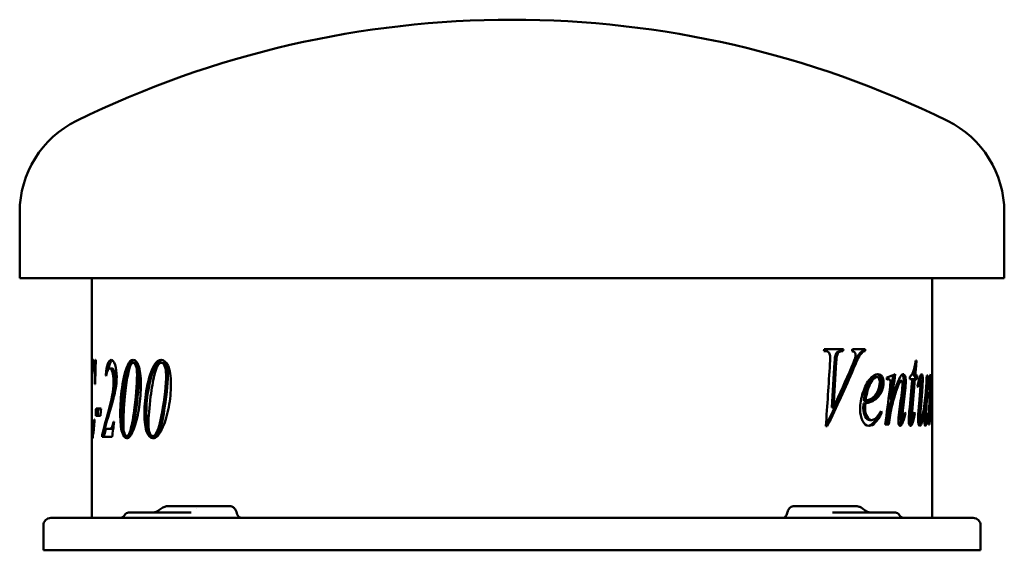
# Model space of a CAD drawing. Header units: millimetres. Extents: x 191 to 649, y 174 to 420.
import ezdxf

# ---------------------------------------------------------------- set-up
doc = ezdxf.new("R2010")
doc.units = ezdxf.units.MM
doc.header["$LTSCALE"] = 2
doc.layers.add('Widoczne (ISO)', color=7, linetype='Continuous', lineweight=50)

msp = doc.modelspace()

# ---------------------------------------------------------------- linework, layer by layer
at = {"layer": 'Widoczne (ISO)'}
for p, q in [((191.5, 300.1), (191.5, 330.79)), ((648.5, 300.1), (648.5, 330.79)), ((648.5, 300.1), (191.5, 300.1)), ((225, 255.6), (225, 300.1)), ((615, 188.9), (615, 300.1)), ((564.73, 266.3), (565.36, 266.3)), ((573.79, 267.25), (564.9, 267.25)), ((572.83, 266.3), (573.61, 266.3)), ((583.93, 267.25), (578.01, 267.25)), ((581.86, 265.82), (582.7, 265.82)), ((582.95, 266.3), (583.79, 266.3)), ((226.39, 260.6), (225.63, 260.6)), ((226.79, 260.6), (226.39, 260.6)), ((226.85, 262.34), (226.72, 262.34)), ((245.13, 260.91), (244.22, 260.91)), ((258.09, 260.91), (257.25, 260.91)), ((570.07, 264.33), (570.85, 264.33)), ((607.76, 262.04), (607.44, 262.04)), ((234.24, 258.31), (233.28, 258.31)), ((226.59, 253.82), (226.38, 253.82)), ((231.72, 255.22), (231.41, 255.22)), ((588.49, 254.32), (589.36, 254.32)), ((594.08, 253.32), (594.98, 253.32)), ((599.88, 252.58), (600.81, 252.58)), ((604.59, 253.35), (605.82, 253.35)), ((606.08, 253.35), (607.04, 253.35)), ((606.22, 255.01), (607.18, 255.01)), ((607.04, 253.35), (608.04, 253.35)), ((608.15, 255.01), (607.18, 255.01)), ((608.85, 252.78), (609.52, 252.78)), ((613.08, 255.01), (612.49, 255.01)), ((613.57, 253.46), (613.8, 253.46)), ((614.59, 251.66), (614.74, 251.66)), ((225, 232.89), (225, 247.64)), ((226.39, 250.99), (226.51, 250.99)), ((614.47, 249.43), (614.58, 249.43)), ((614.78, 250.4), (614.91, 250.4)), ((583.23, 243.26), (584.07, 243.26)), ((595.51, 243.97), (596.41, 243.97)), ((611.78, 244.17), (611.98, 244.17)), ((613.73, 243.06), (614.11, 243.06)), ((229.24, 239.72), (226.92, 239.72)), ((568.42, 240.23), (569.18, 240.23)), ((583.14, 242), (583.98, 242)), ((590.83, 237.71), (591.55, 237.71)), ((604.71, 238.17), (605.66, 238.17)), ((613.59, 239.02), (614.04, 239.02)), ((226.26, 234.52), (226.13, 234.52)), ((226.77, 236.29), (229.03, 236.29)), ((235.32, 233.52), (234.99, 233.52)), ((586.06, 234.33), (586.91, 234.33)), ((594.6, 236.51), (595.5, 236.51)), ((600.23, 234.28), (601.16, 234.28)), ((602.24, 237.39), (602.64, 237.39)), ((604.64, 233.93), (605.59, 233.93)), ((606.64, 237.34), (607.01, 237.34)), ((608.81, 234.53), (609.78, 234.53)), ((611.48, 234.16), (612.26, 234.16)), ((612.65, 237.08), (612.82, 237.08)), ((613.47, 235.51), (613.91, 235.51)), ((233.34, 230.29), (230.99, 230.29)), ((234.3, 230.29), (233.34, 230.29)), ((565.68, 231.45), (566.31, 231.45)), ((593.21, 232.25), (594.95, 232.25)), ((604.81, 232.56), (605.76, 232.56)), ((611.53, 232.53), (612.25, 232.53)), ((613.35, 232.25), (613.82, 232.25)), ((225, 188.9), (225, 227.53)), ((225.66, 228), (225.22, 228)), ((230.78, 227.49), (229.8, 227.49)), ((229.8, 226.54), (229.8, 227.49)), ((229.8, 226.54), (234.4, 226.54)), ((230.78, 226.54), (230.78, 227.49)), ((242.1, 226.89), (241.18, 226.89)), ((243.18, 227.92), (242.27, 227.92)), ((254.19, 226.89), (253.34, 226.89)), ((255.6, 227.92), (254.75, 227.92)), ((275.25, 194.4), (260.46, 194.4)), ((273.59, 193.31), (273.59, 193.31)), ((279.38, 194.4), (275.25, 194.4)), ((275.44, 194.39), (275.44, 194.39)), ((286.87, 194.4), (279.38, 194.4)), ((286.87, 194.4), (288.94, 194.4)), ((552.86, 194.4), (550.88, 194.4)), ((564.02, 194.4), (552.86, 194.4)), ((579.44, 194.4), (564.02, 194.4)), ((206, 188.9), (210.5, 188.9)), ((629.5, 188.9), (210.5, 188.9)), ((242.03, 191.4), (264.17, 191.4)), ((271.05, 191.4), (264.17, 191.4)), ((575.83, 191.4), (568.72, 191.4)), ((575.83, 191.4), (597.97, 191.4)), ((629.5, 188.9), (634, 188.9)), ((202.5, 185.4), (202.5, 173.9)), ((637.5, 185.4), (637.5, 173.9)), ((202.5, 173.9), (210.5, 173.9)), ((629.5, 173.9), (210.5, 173.9)), ((629.5, 173.9), (637.5, 173.9))]:
    msp.add_line(p, q, dxfattribs=at)
for centre, radius, start, end in [((420, -38.4), 458.5, 63.8452, 116.1548), ((238.7, 330.79), 47.2, 116.1548, 180), ((601.3, 330.79), 47.2, 0, 63.8452), ((206, 185.4), 3.5, 90, 180), ((237.7, 191.9), 3, 270, 330), ((242.03, 189.4), 2, 90, 150), ((597.97, 189.4), 2, 30, 90), ((602.3, 191.9), 3, 210, 270), ((634, 185.4), 3.5, 0, 90)]:
    msp.add_arc(centre, radius, start, end, dxfattribs=at)
for centre, major_axis, ratio, start_param, end_param in [((259.04, 189.95), (-1.88, 3.32), 0.429319, 0.059349, 0.065995), ((580.57, 189.89), (1.77, 3.65), 0.480873, 6.218253, 6.224153), ((580.72, 189.78), (2.04, 3.48), 0.42849, 6.224283, 6.224509)]:
    msp.add_ellipse(centre, major_axis=major_axis, ratio=ratio, start_param=start_param, end_param=end_param, dxfattribs=at)
for points in [[(564.73, 266.3), (564.79, 266.62), (564.84, 266.93), (564.9, 267.25)], [(573, 267.25), (572.94, 266.93), (572.89, 266.62), (572.83, 266.3)], [(573.79, 267.25), (573.73, 266.93), (573.67, 266.62), (573.61, 266.3)], [(577.83, 266.3), (577.89, 266.62), (577.95, 266.93), (578.01, 267.25)], [(582.95, 266.3), (582.5, 266.23), (582.14, 266.07), (581.86, 265.82)], [(583.79, 266.3), (583.34, 266.23), (582.97, 266.07), (582.7, 265.82)], [(583.09, 267.25), (583.05, 266.93), (583, 266.62), (582.95, 266.3)], [(583.93, 267.25), (583.89, 266.93), (583.84, 266.62), (583.79, 266.3)], [(225.63, 260.6), (225.38, 260.6), (225.23, 259.76), (225.14, 258.08)], [(225.62, 262.34), (225.75, 262.34), (225.93, 261.93), (226.16, 261.11)], [(226.14, 260.6), (226.15, 260.75), (226.17, 260.89), (226.18, 261.03)], [(226.16, 261.11), (226.26, 260.77), (226.34, 260.6), (226.39, 260.6)], [(226.85, 262.34), (226.73, 258.56), (226.62, 254.78), (226.51, 250.99)], [(226.79, 260.43), (226.73, 260.54), (226.68, 260.6), (226.62, 260.6)], [(241.66, 259.88), (242.39, 261.47), (243.23, 262.26), (244.2, 262.26)], [(242.58, 259.88), (243.18, 261.2), (243.87, 261.97), (244.63, 262.19)], [(253.96, 259.88), (254.91, 261.47), (256, 262.26), (257.22, 262.26)], [(254.82, 259.88), (255.65, 261.28), (256.58, 262.06), (257.62, 262.22)], [(565.68, 231.45), (566.32, 241.16), (566.96, 250.87), (567.59, 260.58)], [(567.59, 260.58), (567.67, 262.07), (567.72, 263.07), (567.72, 263.59)], [(569.75, 261.1), (569.31, 254.14), (568.86, 247.18), (568.42, 240.23)], [(570.52, 261.1), (570.08, 254.14), (569.63, 247.18), (569.18, 240.23)], [(570.07, 264.33), (569.96, 263.95), (569.86, 262.87), (569.75, 261.1)], [(570.85, 264.33), (570.74, 263.95), (570.63, 262.87), (570.52, 261.1)], [(577.61, 258.87), (578.49, 260.89), (579.03, 262.29), (579.25, 263.07)], [(579.25, 263.07), (579.39, 263.61), (579.46, 264.07), (579.46, 264.47)], [(607.76, 262.04), (607.57, 259.7), (607.38, 257.35), (607.18, 255.01)], [(225.14, 258.08), (225.03, 255.93), (225.01, 252.89), (225, 248.96)], [(233.28, 258.31), (232.58, 258.31), (232.05, 257.15), (231.65, 254.82)], [(239.02, 249.3), (239.69, 253.96), (240.55, 257.48), (241.66, 259.88)], [(239.95, 249.3), (240.61, 253.96), (241.47, 257.48), (242.58, 259.88)], [(250.5, 249.3), (251.38, 253.96), (252.52, 257.48), (253.96, 259.88)], [(251.37, 249.3), (252.25, 253.96), (253.38, 257.48), (254.82, 259.88)], [(577.75, 258.24), (573.99, 249.41), (569.97, 240.58), (565.7, 231.75)], [(578.57, 258.24), (574.74, 249.31), (570.65, 240.38), (566.31, 231.45)], [(569.18, 240.23), (572.12, 246.44), (574.93, 252.65), (577.61, 258.87)], [(606.42, 257.47), (606.36, 256.65), (606.29, 255.83), (606.22, 255.01)], [(226.39, 250.99), (226.39, 251.93), (226.38, 252.88), (226.38, 253.82)], [(231.65, 254.82), (231.57, 254.96), (231.49, 255.09), (231.41, 255.22)], [(234.46, 245.79), (234.86, 247.85), (235.07, 250), (235.07, 252.25)], [(235.56, 246.62), (235.86, 248.42), (236.02, 250.3), (236.02, 252.25)], [(236.51, 254.45), (236.51, 252.93), (236.42, 251.52), (236.24, 250.22)], [(244.42, 237.44), (245.43, 244.78), (245.96, 250.74), (245.96, 255.34)], [(245.32, 237.44), (246.32, 244.78), (246.85, 250.74), (246.85, 255.34)], [(257.51, 237.44), (258.78, 244.78), (259.45, 250.74), (259.45, 255.34)], [(258.34, 237.44), (259.61, 244.78), (260.27, 250.74), (260.27, 255.34)], [(591.53, 251.86), (591.53, 250.43), (591.27, 249.07), (590.72, 247.77)], [(592.42, 251.86), (592.42, 250.43), (592.15, 249.07), (591.6, 247.77)], [(593.98, 254.01), (595.32, 254.54), (596.6, 255.08), (597.81, 255.61)], [(594.08, 253.06), (594.05, 253.38), (594.01, 253.69), (593.98, 254.01)], [(594.08, 253.32), (594.07, 253.32), (594.06, 253.32), (594.06, 253.32)], [(594.51, 253.21), (594.37, 253.16), (594.23, 253.11), (594.08, 253.06)], [(594.98, 253.32), (594.89, 253.32), (594.74, 253.28), (594.51, 253.21)], [(595.3, 248.43), (595.55, 250.36), (595.66, 251.52), (595.66, 251.92)], [(596.85, 255.19), (596.41, 251.45), (595.97, 247.71), (595.51, 243.97)], [(597.81, 255.61), (597.36, 251.73), (596.89, 247.85), (596.41, 243.97)], [(599.17, 251.95), (599.07, 251.79), (598.96, 251.62), (598.85, 251.42)], [(599.88, 252.58), (599.69, 252.58), (599.46, 252.37), (599.17, 251.95)], [(600.81, 252.58), (600.62, 252.58), (600.38, 252.37), (600.1, 251.95)], [(601.04, 248.4), (601.2, 249.7), (601.28, 250.7), (601.28, 251.41)], [(601.82, 252.23), (601.82, 251.21), (601.72, 249.84), (601.53, 248.15)], [(602.76, 252.23), (602.76, 251.21), (602.66, 249.84), (602.46, 248.15)], [(604.4, 238.42), (604.89, 243.4), (605.37, 248.37), (605.82, 253.35)], [(604.59, 253.35), (604.62, 253.69), (604.64, 254.04), (604.67, 254.38)], [(606.08, 253.35), (605.64, 248.29), (605.18, 243.23), (604.71, 238.17)], [(607.04, 253.35), (606.6, 248.29), (606.14, 243.23), (605.66, 238.17)], [(607.19, 255.01), (607.15, 254.46), (607.11, 253.9), (607.08, 253.35)], [(608.15, 255.01), (608.12, 254.46), (608.08, 253.9), (608.04, 253.35)], [(608.27, 250.09), (608.64, 252.09), (609.01, 253.56), (609.38, 254.49)], [(609.38, 254.49), (609.67, 255.24), (609.92, 255.61), (610.15, 255.61)], [(609.49, 248.46), (609.64, 250.37), (609.71, 251.56), (609.71, 252.03)], [(609.54, 254.87), (609.63, 254.38), (609.68, 253.77), (609.68, 253.04)], [(609.68, 253.04), (609.68, 252.87), (609.67, 252.69), (609.67, 252.49)], [(610.65, 253.04), (610.65, 252.1), (610.57, 250.45), (610.4, 248.09)], [(613.08, 255.01), (612.86, 249.8), (612.62, 244.6), (612.36, 239.4)], [(612.39, 252.86), (612.42, 253.58), (612.46, 254.29), (612.49, 255.01)], [(613.54, 254.18), (613.9, 254.66), (614.19, 255.13), (614.42, 255.61)], [(613.58, 253.24), (613.57, 253.55), (613.56, 253.86), (613.54, 254.18)], [(613.8, 253.46), (613.76, 253.46), (613.69, 253.39), (613.58, 253.24)], [(613.94, 253.06), (613.91, 253.33), (613.86, 253.46), (613.8, 253.46)], [(613.89, 248.29), (613.95, 250.16), (613.98, 251.48), (613.98, 252.26)], [(613.98, 252.26), (613.98, 252.59), (613.97, 252.85), (613.94, 253.06)], [(614.42, 255.61), (614.33, 251.42), (614.23, 247.24), (614.11, 243.06)], [(614.11, 243.06), (614.4, 248.2), (614.59, 251.81), (614.72, 253.86)], [(614.7, 251.46), (614.67, 251.22), (614.64, 250.54), (614.58, 249.43)], [(614.74, 251.66), (614.73, 251.66), (614.71, 251.6), (614.7, 251.46)], [(614.72, 253.86), (614.8, 255.03), (614.85, 255.61), (614.88, 255.61)], [(614.77, 251.46), (614.76, 251.6), (614.75, 251.66), (614.74, 251.66)], [(614.78, 250.81), (614.78, 251.13), (614.77, 251.35), (614.77, 251.46)], [(614.93, 253.64), (614.93, 252.51), (614.93, 251.43), (614.91, 250.4)], [(225, 248.96), (225, 248.52), (225, 248.08), (225, 247.64)], [(236.24, 250.22), (235.96, 248.22), (235.45, 245.97), (234.76, 243.47)], [(238.19, 237.44), (238.19, 241.38), (238.46, 245.34), (239.02, 249.3)], [(239.12, 237.44), (239.12, 241.38), (239.39, 245.34), (239.95, 249.3)], [(249.39, 237.44), (249.39, 241.38), (249.75, 245.34), (250.5, 249.3)], [(250.27, 237.44), (250.27, 241.38), (250.63, 245.34), (251.37, 249.3)], [(590.72, 247.77), (589.99, 246.08), (588.92, 244.7), (587.44, 243.66)], [(591.6, 247.77), (590.87, 246.08), (589.79, 244.7), (588.3, 243.66)], [(593.21, 232.25), (593.93, 237.64), (594.62, 243.04), (595.3, 248.43)], [(599.73, 238.02), (600.18, 241.48), (600.61, 244.94), (601.04, 248.4)], [(601.53, 248.15), (601.11, 244.55), (600.68, 240.96), (600.24, 237.37)], [(602.46, 248.15), (602.04, 244.55), (601.61, 240.96), (601.17, 237.37)], [(608.48, 249.52), (608.41, 249.71), (608.34, 249.9), (608.27, 250.09)], [(608.83, 240.48), (609.06, 243.14), (609.27, 245.8), (609.49, 248.46)], [(610.4, 248.09), (610.19, 245.34), (609.98, 242.6), (609.77, 239.85)], [(613.35, 232.25), (613.55, 237.59), (613.73, 242.94), (613.89, 248.29)], [(614.58, 249.43), (614.48, 247.76), (614.36, 245.57), (614.21, 242.88)], [(614.91, 250.4), (614.9, 249.62), (614.88, 249.23), (614.85, 249.23)], [(229.8, 227.49), (231.76, 235.26), (233.58, 241.36), (234.46, 245.79)], [(234.76, 243.47), (233.7, 239.66), (232.37, 235.26), (230.99, 230.29)], [(240.37, 245.27), (239.86, 240.16), (239.62, 235.82), (239.62, 232.23)], [(252.28, 245.27), (251.62, 240.16), (251.29, 235.82), (251.29, 232.23)], [(587.44, 243.66), (586.45, 242.95), (585.05, 242.4), (583.14, 242)], [(588.3, 243.66), (587.31, 242.95), (585.9, 242.4), (583.98, 242)], [(584.07, 243.26), (585.48, 243.54), (586.59, 244.04), (587.43, 244.74)], [(596.25, 243.97), (596.02, 243.14), (595.79, 242.26), (595.55, 241.31)], [(611.54, 235.99), (611.59, 237.17), (611.75, 239.9), (611.98, 244.17)], [(614.21, 242.88), (614.15, 241.74), (614.09, 240.45), (614.04, 239.02)], [(226.77, 236.29), (226.82, 237.44), (226.87, 238.58), (226.92, 239.72)], [(227.76, 236.29), (227.81, 237.44), (227.86, 238.58), (227.91, 239.72)], [(229.24, 239.72), (229.17, 238.58), (229.1, 237.44), (229.03, 236.29)], [(583.14, 242), (583.09, 241.14), (583.06, 240.43), (583.06, 239.85)], [(583.98, 242), (583.93, 241.14), (583.9, 240.43), (583.9, 239.85)], [(591.55, 237.71), (589.62, 233.67), (587.65, 231.65), (585.7, 231.65)], [(591.31, 238.45), (591.39, 238.2), (591.47, 237.96), (591.55, 237.71)], [(595.55, 241.31), (595.18, 239.84), (594.86, 238.24), (594.6, 236.51)], [(596.45, 241.31), (596.08, 239.84), (595.76, 238.24), (595.5, 236.51)], [(599.34, 233.76), (599.34, 234.6), (599.47, 236.02), (599.73, 238.02)], [(601.4, 234.59), (601.7, 235.3), (602.02, 236.39), (602.35, 237.88)], [(602.35, 237.88), (602.45, 237.72), (602.54, 237.56), (602.64, 237.39)], [(604.11, 234.16), (604.11, 235.1), (604.21, 236.52), (604.4, 238.42)], [(604.71, 238.17), (604.53, 236.43), (604.44, 235.31), (604.44, 234.79)], [(605.66, 238.17), (605.48, 236.43), (605.39, 235.31), (605.39, 234.79)], [(606.05, 234.79), (606.16, 235.14), (606.4, 236.19), (606.77, 237.97)], [(606.77, 237.97), (606.85, 237.76), (606.93, 237.55), (607.01, 237.34)], [(608.49, 234.53), (608.49, 235.83), (608.61, 237.81), (608.83, 240.48)], [(608.79, 239.85), (608.61, 237.62), (608.52, 236.21), (608.52, 235.62)], [(608.96, 242.02), (608.91, 241.3), (608.85, 240.58), (608.79, 239.85)], [(609.77, 239.85), (609.59, 237.62), (609.49, 236.21), (609.49, 235.62)], [(612.36, 239.4), (612.24, 237.07), (612.18, 235.6), (612.18, 234.99)], [(612.71, 237.68), (612.75, 237.48), (612.79, 237.28), (612.82, 237.08)], [(614.04, 239.02), (613.97, 237.08), (613.92, 235.91), (613.91, 235.51)], [(235.32, 233.52), (235.01, 231.19), (234.7, 228.87), (234.4, 226.54)], [(239.88, 228.94), (239.37, 230.79), (239.12, 233.62), (239.12, 237.44)], [(242.27, 227.92), (243.08, 229.78), (243.81, 232.96), (244.42, 237.44)], [(243.18, 227.92), (243.99, 229.78), (244.71, 232.96), (245.32, 237.44)], [(254.75, 227.92), (255.8, 229.78), (256.73, 232.96), (257.51, 237.44)], [(255.6, 227.92), (256.64, 229.78), (257.56, 232.96), (258.34, 237.44)], [(590.28, 236.91), (588.62, 233.67), (586.94, 231.92), (585.27, 231.68)], [(594.6, 236.51), (594.42, 235.09), (594.24, 233.67), (594.05, 232.25)], [(595.5, 236.51), (595.32, 235.09), (595.14, 233.67), (594.95, 232.25)], [(600.24, 237.37), (600.1, 236.13), (600.02, 235.37), (600.02, 235.11)], [(600.83, 234.28), (600.6, 233.59), (600.37, 233.04), (600.15, 232.62)], [(601.17, 237.37), (601.03, 236.13), (600.95, 235.37), (600.95, 235.11)], [(602.64, 237.39), (602.1, 235.14), (601.58, 233.55), (601.08, 232.62)], [(601.16, 234.28), (601.23, 234.28), (601.31, 234.38), (601.4, 234.59)], [(605.29, 233.93), (605.13, 233.37), (604.97, 232.91), (604.81, 232.56)], [(605.59, 233.93), (605.7, 233.93), (605.86, 234.22), (606.05, 234.79)], [(607.01, 237.34), (606.59, 235.05), (606.17, 233.46), (605.76, 232.56)], [(611.48, 233.68), (611.48, 234.27), (611.5, 235.04), (611.54, 235.99)], [(611.53, 234.16), (611.51, 234.02), (611.5, 233.88), (611.48, 233.74)], [(612.82, 237.08), (612.65, 234.98), (612.46, 233.47), (612.25, 232.53)], [(613.91, 235.51), (613.88, 234.42), (613.85, 233.33), (613.82, 232.25)], [(230.78, 227.49), (231.02, 228.45), (231.26, 229.38), (231.49, 230.29)], [(234.3, 230.29), (234.53, 230.29), (234.74, 230.38), (234.93, 230.57)], [(244.82, 231.15), (244.11, 229.11), (243.38, 227.63), (242.65, 226.71)], [(258.01, 231.15), (257.11, 229.11), (256.18, 227.63), (255.24, 226.71)], [(600.15, 232.62), (599.99, 232.32), (599.84, 232.1), (599.69, 231.94)], [(601.08, 232.62), (600.72, 231.97), (600.4, 231.65), (600.12, 231.65)], [(604.81, 232.56), (604.7, 232.32), (604.6, 232.13), (604.49, 231.99)], [(605.76, 232.56), (605.49, 231.95), (605.21, 231.65), (604.91, 231.65)], [(612.25, 232.53), (612.11, 231.94), (611.97, 231.65), (611.83, 231.65)], [(241.68, 226.02), (241.21, 226.19), (240.8, 226.65), (240.43, 227.41)], [(241.18, 226.89), (241.6, 226.89), (241.96, 227.23), (242.27, 227.92)], [(242.65, 226.71), (242.22, 226.2), (241.73, 225.94), (241.19, 225.94)], [(242.1, 226.89), (242.51, 226.89), (242.88, 227.23), (243.18, 227.92)], [(253.34, 226.89), (253.88, 226.89), (254.35, 227.23), (254.75, 227.92)], [(255.24, 226.71), (254.69, 226.2), (254.06, 225.94), (253.35, 225.94)], [(254.19, 226.89), (254.73, 226.89), (255.2, 227.23), (255.6, 227.92)], [(256.09, 192.47), (256.41, 192.7), (256.71, 192.93), (257.01, 193.16)], [(257.02, 193.17), (257.04, 193.18), (257.05, 193.19), (257.07, 193.2)], [(273.63, 193.36), (273.63, 193.36), (273.63, 193.36), (273.63, 193.36)], [(582.45, 193.48), (582.59, 193.39), (582.72, 193.3), (582.84, 193.2)], [(582.85, 193.19), (583.17, 192.95), (583.49, 192.71), (583.82, 192.47)], [(547.76, 191.32), (547.75, 191.26), (547.73, 191.19), (547.72, 191.12)]]:
    msp.add_open_spline(points, degree=3, dxfattribs=at)
for points, knots in [([(567.72, 263.59), (567.72, 264.37), (567.53, 265.02), (567.16, 265.53), (566.78, 266.05), (566.19, 266.3), (565.36, 266.3)], [0, 0, 0, 0, 1, 1, 1, 2, 2, 2, 2]), ([(572.83, 266.3), (571.9, 266.28), (571.26, 266.13), (570.92, 265.83), (570.57, 265.54), (570.29, 265.04), (570.07, 264.33)], [0, 0, 0, 0, 1, 1, 1, 2, 2, 2, 2]), ([(573.61, 266.3), (572.69, 266.28), (572.04, 266.13), (571.69, 265.83), (571.35, 265.54), (571.06, 265.04), (570.85, 264.33)], [0, 0, 0, 0, 1, 1, 1, 2, 2, 2, 2]), ([(581.86, 265.82), (581.34, 265.36), (580.82, 264.68), (580.29, 263.77), (579.77, 262.87), (578.93, 261.02), (577.75, 258.24)], [0, 0, 0, 0, 1, 1, 1, 2, 2, 2, 2]), ([(579.46, 264.47), (579.46, 264.93), (579.35, 265.33), (579.12, 265.67), (578.9, 266.02), (578.47, 266.23), (577.83, 266.3)], [0, 0, 0, 0, 1, 1, 1, 2, 2, 2, 2]), ([(582.7, 265.82), (582.17, 265.36), (581.65, 264.68), (581.12, 263.77), (580.59, 262.87), (579.75, 261.02), (578.57, 258.24)], [0, 0, 0, 0, 1, 1, 1, 2, 2, 2, 2]), ([(225.02, 252.66), (224.99, 255.36), (224.99, 257.56), (225.06, 259.24), (225.14, 261.31), (225.33, 262.34), (225.62, 262.34)], [1.186277, 1.186277, 1.186277, 1.186277, 2, 2, 2, 3, 3, 3, 3]), ([(226.38, 253.82), (226.37, 254.87), (226.35, 255.79), (226.31, 256.6), (226.27, 257.4), (226.22, 258.1), (226.15, 258.7), (226.08, 259.3), (226, 259.76), (225.91, 260.1), (225.82, 260.43), (225.72, 260.6), (225.63, 260.6)], [0, 0, 0, 0, 1, 1, 1, 2, 2, 2, 3, 3, 3, 4, 4, 4, 4]), ([(226.39, 260.6), (226.44, 260.6), (226.48, 260.68), (226.52, 260.86), (226.56, 261.03), (226.62, 261.52), (226.72, 262.34)], [0, 0, 0, 0, 1, 1, 1, 2, 2, 2, 2]), ([(231.41, 255.22), (231.63, 257.45), (231.96, 259.18), (232.43, 260.41), (232.89, 261.64), (233.41, 262.26), (234, 262.26)], [0, 0, 0, 0, 1, 1, 1, 2, 2, 2, 2]), ([(232.77, 258.08), (232.94, 258.99), (233.15, 259.77), (233.39, 260.41), (233.72, 261.3), (234.08, 261.87), (234.48, 262.12)], [0.477955, 0.477955, 0.477955, 0.477955, 1, 1, 1, 1.722976, 1.722976, 1.722976, 1.722976]), ([(234, 262.26), (234.66, 262.26), (235.25, 261.49), (235.75, 259.97), (236.25, 258.44), (236.51, 256.61), (236.51, 254.45)], [0, 0, 0, 0, 1, 1, 1, 2, 2, 2, 2]), ([(244.22, 260.91), (243.79, 260.91), (243.36, 260.52), (242.93, 259.74), (242.5, 258.96), (242.06, 257.33), (241.62, 254.85), (241.18, 252.37), (240.76, 249.18), (240.37, 245.27)], [0, 0, 0, 0, 1, 1, 1, 2, 2, 2, 3, 3, 3, 3]), ([(244.2, 262.26), (245.16, 262.26), (245.99, 261.34), (246.68, 259.5), (247.37, 257.66), (247.73, 254.76), (247.73, 250.79)], [0, 0, 0, 0, 1, 1, 1, 2, 2, 2, 2]), ([(245.96, 255.34), (245.96, 257.24), (245.78, 258.65), (245.43, 259.56), (245.08, 260.46), (244.68, 260.91), (244.22, 260.91)], [0, 0, 0, 0, 1, 1, 1, 2, 2, 2, 2]), ([(246.85, 255.34), (246.85, 257.24), (246.67, 258.65), (246.32, 259.56), (245.98, 260.46), (245.58, 260.91), (245.13, 260.91)], [0, 0, 0, 0, 1, 1, 1, 2, 2, 2, 2]), ([(257.25, 260.91), (256.71, 260.91), (256.16, 260.52), (255.6, 259.74), (255.05, 258.96), (254.49, 257.33), (253.91, 254.85), (253.34, 252.37), (252.79, 249.18), (252.28, 245.27)], [0, 0, 0, 0, 1, 1, 1, 2, 2, 2, 3, 3, 3, 3]), ([(257.22, 262.26), (258.44, 262.26), (259.49, 261.34), (260.36, 259.5), (261.22, 257.66), (261.67, 254.76), (261.67, 250.79)], [0, 0, 0, 0, 1, 1, 1, 2, 2, 2, 2]), ([(259.45, 255.34), (259.45, 257.24), (259.22, 258.65), (258.78, 259.56), (258.34, 260.46), (257.83, 260.91), (257.25, 260.91)], [0, 0, 0, 0, 1, 1, 1, 2, 2, 2, 2]), ([(260.27, 255.34), (260.27, 257.24), (260.05, 258.65), (259.61, 259.56), (259.17, 260.46), (258.66, 260.91), (258.09, 260.91)], [0, 0, 0, 0, 1, 1, 1, 2, 2, 2, 2]), ([(604.67, 254.38), (605.28, 254.89), (605.77, 255.67), (606.17, 256.7), (606.56, 257.73), (606.99, 259.51), (607.44, 262.04)], [0, 0, 0, 0, 1, 1, 1, 2, 2, 2, 2]), ([(235.07, 252.25), (235.07, 254.04), (234.9, 255.5), (234.56, 256.62), (234.22, 257.75), (233.79, 258.31), (233.28, 258.31)], [0, 0, 0, 0, 1, 1, 1, 2, 2, 2, 2]), ([(236.02, 252.25), (236.02, 254.04), (235.85, 255.5), (235.51, 256.62), (235.17, 257.75), (234.74, 258.31), (234.24, 258.31)], [0, 0, 0, 0, 1, 1, 1, 2, 2, 2, 2]), ([(581.57, 239.25), (581.57, 241.83), (582.02, 244.45), (582.89, 247.13), (583.76, 249.81), (584.83, 251.89), (586.09, 253.38), (587.34, 254.87), (588.6, 255.61), (589.84, 255.61)], [0, 0, 0, 0, 1, 1, 1, 2, 2, 2, 3, 3, 3, 3]), ([(588.49, 254.32), (587.6, 254.32), (586.63, 253.39), (585.59, 251.52), (584.54, 249.65), (583.74, 246.9), (583.23, 243.26)], [0, 0, 0, 0, 1, 1, 1, 2, 2, 2, 2]), ([(589.36, 254.32), (588.46, 254.32), (587.49, 253.39), (586.44, 251.52), (585.39, 249.65), (584.59, 246.9), (584.07, 243.26)], [0, 0, 0, 0, 1, 1, 1, 2, 2, 2, 2]), ([(587.43, 244.74), (588.54, 245.7), (589.35, 246.83), (589.88, 248.15), (590.42, 249.46), (590.68, 250.71), (590.68, 251.89)], [0, 0, 0, 0, 1, 1, 1, 2, 2, 2, 2]), ([(590.68, 251.89), (590.68, 252.62), (590.56, 253.2), (590.34, 253.65), (590.11, 254.1), (589.79, 254.32), (589.36, 254.32)], [0, 0, 0, 0, 1, 1, 1, 2, 2, 2, 2]), ([(589.4, 255.58), (590.07, 255.47), (590.57, 255.11), (590.92, 254.49), (591.33, 253.75), (591.53, 252.87), (591.53, 251.86)], [0.167472, 0.167472, 0.167472, 0.167472, 1, 1, 1, 2, 2, 2, 2]), ([(589.84, 255.61), (590.74, 255.61), (591.38, 255.24), (591.8, 254.49), (592.21, 253.75), (592.42, 252.87), (592.42, 251.86)], [0, 0, 0, 0, 1, 1, 1, 2, 2, 2, 2]), ([(595.66, 251.92), (595.66, 252.28), (595.6, 252.61), (595.47, 252.89), (595.33, 253.18), (595.17, 253.32), (594.98, 253.32)], [0, 0, 0, 0, 1, 1, 1, 2, 2, 2, 2]), ([(596.41, 243.97), (597.88, 248.72), (598.92, 251.84), (599.63, 253.35), (600.34, 254.86), (601.01, 255.61), (601.62, 255.61)], [0, 0, 0, 0, 1, 1, 1, 2, 2, 2, 2]), ([(600.1, 251.95), (599.57, 251.19), (599.01, 249.91), (598.41, 248.13), (597.81, 246.35), (597.16, 244.08), (596.45, 241.31)], [0, 0, 0, 0, 1, 1, 1, 2, 2, 2, 2]), ([(601.28, 251.41), (601.28, 251.75), (601.23, 252.03), (601.14, 252.25), (601.05, 252.47), (600.94, 252.58), (600.81, 252.58)], [0, 0, 0, 0, 1, 1, 1, 2, 2, 2, 2]), ([(601.09, 255.43), (601.25, 255.27), (601.38, 255.02), (601.5, 254.67), (601.71, 254.04), (601.82, 253.23), (601.82, 252.23)], [0.43626, 0.43626, 0.43626, 0.43626, 1, 1, 1, 2, 2, 2, 2]), ([(601.62, 255.61), (601.96, 255.61), (602.23, 255.29), (602.44, 254.67), (602.65, 254.04), (602.76, 253.23), (602.76, 252.23)], [0, 0, 0, 0, 1, 1, 1, 2, 2, 2, 2]), ([(609.52, 252.78), (609.42, 252.78), (609.31, 252.65), (609.21, 252.39), (609.11, 252.13), (608.87, 251.18), (608.48, 249.52)], [0, 0, 0, 0, 1, 1, 1, 2, 2, 2, 2]), ([(609.71, 252.03), (609.71, 252.23), (609.69, 252.4), (609.65, 252.55), (609.61, 252.7), (609.57, 252.78), (609.52, 252.78)], [0, 0, 0, 0, 1, 1, 1, 2, 2, 2, 2]), ([(609.78, 234.53), (609.92, 234.53), (610.09, 234.82), (610.3, 235.38), (610.51, 235.94), (610.78, 237.2), (611.09, 239.17), (611.41, 241.13), (611.65, 242.97), (611.83, 244.69), (612.02, 246.4), (612.21, 249.13), (612.39, 252.86)], [0, 0, 0, 0, 1, 1, 1, 2, 2, 2, 3, 3, 3, 4, 4, 4, 4]), ([(610.15, 255.61), (610.3, 255.61), (610.42, 255.37), (610.51, 254.88), (610.61, 254.39), (610.65, 253.78), (610.65, 253.04)], [0, 0, 0, 0, 1, 1, 1, 2, 2, 2, 2]), ([(614.88, 255.61), (614.9, 255.61), (614.91, 255.44), (614.92, 255.11), (614.93, 254.78), (614.93, 254.28), (614.93, 253.64)], [0, 0, 0, 0, 1, 1, 1, 2, 2, 2, 2]), ([(247.73, 250.79), (247.73, 247.38), (247.47, 243.9), (246.95, 240.35), (246.44, 236.81), (245.72, 233.74), (244.82, 231.15)], [0, 0, 0, 0, 1, 1, 1, 2, 2, 2, 2]), ([(261.67, 250.79), (261.67, 247.38), (261.34, 243.9), (260.7, 240.35), (260.05, 236.81), (259.15, 233.74), (258.01, 231.15)], [0, 0, 0, 0, 1, 1, 1, 2, 2, 2, 2]), ([(614.85, 249.23), (614.83, 249.23), (614.82, 249.36), (614.8, 249.62), (614.79, 249.88), (614.78, 250.27), (614.78, 250.81)], [0, 0, 0, 0, 1, 1, 1, 2, 2, 2, 2]), ([(611.98, 244.17), (611.45, 239.39), (610.94, 236.1), (610.5, 234.32), (610.06, 232.54), (609.63, 231.65), (609.21, 231.65)], [0, 0, 0, 0, 1, 1, 1, 2, 2, 2, 2]), ([(585.7, 231.65), (584.38, 231.65), (583.34, 232.44), (582.63, 234.02), (581.93, 235.6), (581.57, 237.35), (581.57, 239.25)], [0, 0, 0, 0, 1, 1, 1, 2, 2, 2, 2]), ([(583.06, 239.85), (583.06, 238.33), (583.36, 237.03), (583.95, 235.95), (584.54, 234.87), (585.24, 234.33), (586.06, 234.33)], [0, 0, 0, 0, 1, 1, 1, 2, 2, 2, 2]), ([(583.9, 239.85), (583.9, 238.33), (584.2, 237.03), (584.79, 235.95), (585.38, 234.87), (586.1, 234.33), (586.91, 234.33)], [0, 0, 0, 0, 1, 1, 1, 2, 2, 2, 2]), ([(586.91, 234.33), (587.56, 234.33), (588.18, 234.59), (588.76, 235.09), (589.35, 235.6), (590.21, 236.72), (591.31, 238.45)], [0, 0, 0, 0, 1, 1, 1, 2, 2, 2, 2]), ([(612.26, 234.16), (612.3, 234.16), (612.34, 234.29), (612.39, 234.53), (612.43, 234.78), (612.54, 235.83), (612.71, 237.68)], [0, 0, 0, 0, 1, 1, 1, 2, 2, 2, 2]), ([(226.26, 234.52), (226.05, 231.51), (225.84, 229.29), (225.65, 227.87), (225.46, 226.45), (225.27, 225.74), (225.15, 225.74)], [0, 0, 0, 0, 1, 1, 1, 2, 2, 2, 2]), ([(225.22, 228), (225.33, 228), (225.48, 228.53), (225.63, 229.6), (225.78, 230.67), (225.95, 232.31), (226.13, 234.52)], [0, 0, 0, 0, 1, 1, 1, 2, 2, 2, 2]), ([(233.34, 230.29), (233.75, 230.29), (234.1, 230.58), (234.38, 231.16), (234.66, 231.74), (234.87, 232.53), (234.99, 233.52)], [0, 0, 0, 0, 1, 1, 1, 2, 2, 2, 2]), ([(241.19, 225.94), (240.29, 225.94), (239.58, 226.86), (239.02, 228.7), (238.46, 230.54), (238.19, 233.45), (238.19, 237.44)], [0, 0, 0, 0, 1, 1, 1, 2, 2, 2, 2]), ([(253.35, 225.94), (252.18, 225.94), (251.24, 226.86), (250.5, 228.7), (249.75, 230.54), (249.39, 233.45), (249.39, 237.44)], [0, 0, 0, 0, 1, 1, 1, 2, 2, 2, 2]), ([(253.81, 225.98), (252.83, 226.17), (252.02, 227.08), (251.37, 228.7), (250.63, 230.54), (250.27, 233.45), (250.27, 237.44)], [0.117025, 0.117025, 0.117025, 0.117025, 1, 1, 1, 2, 2, 2, 2]), ([(600.12, 231.65), (599.88, 231.65), (599.7, 231.84), (599.55, 232.22), (599.41, 232.6), (599.34, 233.11), (599.34, 233.76)], [0, 0, 0, 0, 1, 1, 1, 2, 2, 2, 2]), ([(600.02, 235.11), (600.02, 234.88), (600.05, 234.68), (600.09, 234.52), (600.14, 234.36), (600.18, 234.28), (600.23, 234.28)], [0, 0, 0, 0, 1, 1, 1, 2, 2, 2, 2]), ([(600.95, 235.11), (600.95, 234.88), (600.97, 234.68), (601.02, 234.52), (601.07, 234.36), (601.11, 234.28), (601.16, 234.28)], [0, 0, 0, 0, 1, 1, 1, 2, 2, 2, 2]), ([(604.91, 231.65), (604.68, 231.65), (604.49, 231.88), (604.34, 232.35), (604.19, 232.81), (604.11, 233.42), (604.11, 234.16)], [0, 0, 0, 0, 1, 1, 1, 2, 2, 2, 2]), ([(604.44, 234.79), (604.44, 234.53), (604.46, 234.32), (604.5, 234.16), (604.54, 234.01), (604.58, 233.93), (604.64, 233.93)], [0, 0, 0, 0, 1, 1, 1, 2, 2, 2, 2]), ([(605.39, 234.79), (605.39, 234.53), (605.41, 234.32), (605.45, 234.16), (605.49, 234.01), (605.53, 233.93), (605.59, 233.93)], [0, 0, 0, 0, 1, 1, 1, 2, 2, 2, 2]), ([(609.21, 231.65), (609.01, 231.65), (608.84, 231.92), (608.7, 232.46), (608.56, 233), (608.49, 233.7), (608.49, 234.53)], [0, 0, 0, 0, 1, 1, 1, 2, 2, 2, 2]), ([(608.52, 235.62), (608.52, 235.28), (608.55, 235.01), (608.6, 234.82), (608.65, 234.63), (608.72, 234.53), (608.81, 234.53)], [0, 0, 0, 0, 1, 1, 1, 2, 2, 2, 2]), ([(609.57, 234.53), (609.56, 234.46), (609.54, 234.39), (609.52, 234.32), (609.28, 233.32), (609.03, 232.6), (608.79, 232.16)], [0.9611634, 0.9611634, 0.9611634, 0.9611634, 1, 1, 1, 1.5627921, 1.5627921, 1.5627921, 1.5627921]), ([(609.49, 235.62), (609.49, 235.28), (609.52, 235.01), (609.57, 234.82), (609.62, 234.63), (609.69, 234.53), (609.78, 234.53)], [0, 0, 0, 0, 1, 1, 1, 2, 2, 2, 2]), ([(611.83, 231.65), (611.73, 231.65), (611.64, 231.84), (611.58, 232.22), (611.51, 232.6), (611.48, 233.09), (611.48, 233.68)], [0, 0, 0, 0, 1, 1, 1, 2, 2, 2, 2]), ([(612.18, 234.99), (612.18, 234.71), (612.19, 234.5), (612.2, 234.36), (612.22, 234.23), (612.24, 234.16), (612.26, 234.16)], [0, 0, 0, 0, 1, 1, 1, 2, 2, 2, 2]), ([(225, 232.89), (225, 232.22), (225, 231.6), (225.01, 231.03), (225.02, 229.01), (225.07, 228), (225.22, 228)], [0.72045, 0.72045, 0.72045, 0.72045, 1, 1, 1, 2, 2, 2, 2]), ([(225.15, 225.74), (225.04, 225.74), (225, 226.34), (225, 227.53), (225, 228.14), (225.01, 228.88), (225.02, 229.76)], [0, 0, 0, 0, 1, 1, 1, 1.514298, 1.514298, 1.514298, 1.514298]), ([(239.62, 232.23), (239.62, 230.44), (239.77, 229.1), (240.07, 228.22), (240.37, 227.33), (240.74, 226.89), (241.18, 226.89)], [0, 0, 0, 0, 1, 1, 1, 2, 2, 2, 2]), ([(251.29, 232.23), (251.29, 230.44), (251.49, 229.1), (251.89, 228.22), (252.28, 227.33), (252.76, 226.89), (253.34, 226.89)], [0, 0, 0, 0, 1, 1, 1, 2, 2, 2, 2]), ([(253.24, 191.4), (253.44, 191.4), (253.67, 191.42), (254.31, 191.56), (254.76, 191.71), (255.35, 192), (255.5, 192.08), (255.71, 192.21), (255.78, 192.26), (255.89, 192.33), (255.93, 192.36), (255.98, 192.39), (256, 192.4), (256.02, 192.42), (256.03, 192.43), (256.05, 192.44), (256.06, 192.45), (256.07, 192.45)], [0, 0, 0, 0, 0.1160889, 0.1160889, 0.2980981, 0.2980981, 0.3597155, 0.3597155, 0.3906642, 0.3906642, 0.4061361, 0.4061361, 0.4139216, 0.4139216, 0.4177289, 0.4177289, 0.42173, 0.42173, 0.42173, 0.42173]), ([(257.08, 193.21), (257.6, 193.62), (258.2, 193.94), (259.35, 194.31), (259.91, 194.4), (260.46, 194.4)], [0, 0, 0, 0, 0.2022715, 0.2022715, 0.370442, 0.370442, 0.370442, 0.370442]), ([(292.29, 191.1), (292.19, 191.55), (292.04, 191.97), (291.65, 192.75), (291.41, 193.1), (290.77, 193.77), (290.35, 194.05), (289.59, 194.34), (289.26, 194.4), (288.94, 194.4)], [-1.2179989, -1.2179989, -1.2179989, -1.2179989, -1.0785611, -1.0785611, -0.9372604, -0.9372604, -0.7532859, -0.7532859, -0.619886, -0.619886, -0.619886, -0.619886]), ([(550.88, 194.4), (550.59, 194.4), (550.3, 194.35), (549.65, 194.12), (549.37, 193.93), (548.79, 193.47), (548.49, 193.1), (548.03, 192.26), (547.86, 191.79), (547.76, 191.32)], [-0.4136499, -0.4136499, -0.4136499, -0.4136499, -0.3581108, -0.3581108, -0.2858471, -0.2858471, -0.1440539, -0.1440539, -0.000007, -0.000007, -0.000007, -0.000007]), ([(579.44, 194.4), (580, 194.4), (580.57, 194.31), (581.57, 193.98), (582.03, 193.76), (582.45, 193.49)], [0, 0, 0, 0, 0.1700877, 0.1700877, 0.3224266, 0.3224266, 0.3224266, 0.3224266]), ([(583.84, 192.46), (583.86, 192.44), (583.88, 192.43), (583.92, 192.4), (583.94, 192.39), (583.98, 192.36), (584, 192.35), (584.07, 192.3), (584.11, 192.27), (584.27, 192.18), (584.38, 192.11), (584.86, 191.85), (585.24, 191.69), (586, 191.46), (586.38, 191.4), (586.7, 191.4)], [0, 0, 0, 0, 0.0088977, 0.0088977, 0.0166325, 0.0166325, 0.0275201, 0.0275201, 0.0448296, 0.0448296, 0.0946804, 0.0946804, 0.2448321, 0.2448321, 0.425784, 0.425784, 0.425784, 0.425784]), ([(294.52, 188.9), (294.41, 188.9), (294.31, 188.91), (293.9, 188.98), (293.61, 189.11), (293.09, 189.51), (292.86, 189.77), (292.5, 190.38), (292.36, 190.73), (292.29, 191.1)], [-0.3951647, -0.3951647, -0.3951647, -0.3951647, -0.3536135, -0.3536135, -0.2337994, -0.2337994, -0.1157626, -0.1157626, -0.0003949, -0.0003949, -0.0003949, -0.0003949]), ([(547.72, 191.12), (547.65, 190.8), (547.55, 190.5), (547.26, 189.94), (547.08, 189.7), (546.62, 189.26), (546.35, 189.09), (545.86, 188.93), (545.67, 188.9), (545.48, 188.9)], [-0.7938969, -0.7938969, -0.7938969, -0.7938969, -0.6935759, -0.6935759, -0.5920484, -0.5920484, -0.4719744, -0.4719744, -0.3967716, -0.3967716, -0.3967716, -0.3967716])]:
    msp.add_open_spline(points, degree=3, knots=knots, dxfattribs=at)

doc.saveas('drawing.dxf')
